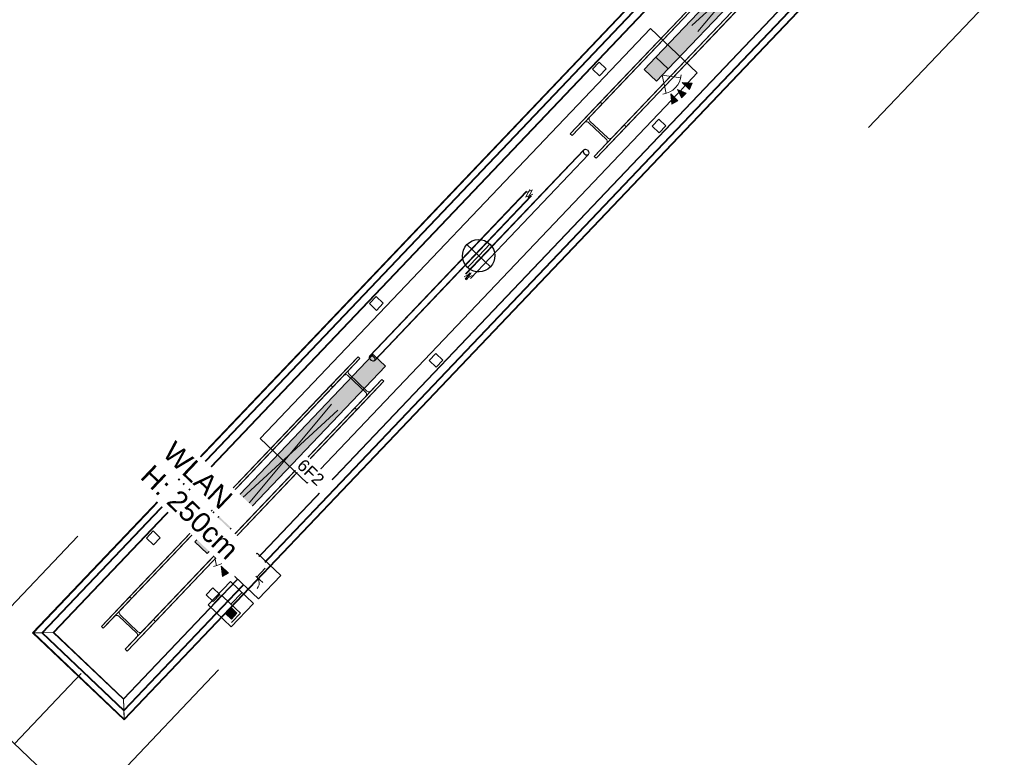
# Model space of a CAD drawing. Header units: metres. Extents: x 32343132.4 to 32343183.8, y 5699224 to 5699274.6.
# Tile 45 of 64: x 32343162 to 32343168.1, y 5699247.5 to 5699252.1. Entities that reach past the tile are written whole.
import ezdxf

# ---------------------------------------------------------------- set-up
doc = ezdxf.new("R2010")
doc.units = ezdxf.units.M
for name, color, linetype, lineweight in [('0-1', 7, 'Continuous', 5), ('A-ANNO-NOTE-1', 7, 'Continuous', 5), ('A-ANNO-NOTE-3', 7, 'Continuous', 9), ('A-DETL-GENF', 7, 'Continuous', 18), ('A-DETL-GENF-2', 7, 'Continuous', 50), ('E-LITE-EQPM', 7, 'Continuous', 50), ('E-LITE-EQPM-IDEN', 7, 'Continuous', 9), ('G-ANNO-TEXT', 7, 'Continuous', 9)]:
    doc.layers.add(name, color=color, linetype=linetype, lineweight=lineweight)
for name, color, linetype, lineweight, true_color in [('A-ANNO-NOTE-2', 7, 'Continuous', 5, 0x008000), ('A-ANNO-NOTE-4', 1, 'Continuous', 9, 0xff0000), ('A-ANNO-NOTE-5', 7, 'Continuous', 9, 0x008000), ('A-DETL-GENF-3', 2, 'Continuous', 50, 0xffff00), ('A-FLOR-HRAL-1', 7, 'Continuous', 5, 0xcccccc), ('A-GENM-1', 7, 'Continuous', 5, 0xcccccc), ('A-GENM-2', 7, 'Continuous', 25, 0xcce5f2), ('A-MASS-1', 7, 'Continuous', 5, 0xcccccc), ('S-COLS-1', 7, 'Continuous', 5, 0xccccff), ('S-COLS-2', 7, 'Continuous', 5, 0xcccccc), ('S-COLS-3', 7, 'Continuous', 9, 0xcccccc), ('S-FNDN-1', 7, 'Continuous', 5, 0xcccccc)]:
    doc.layers.add(name, color=color, linetype=linetype, lineweight=lineweight, true_color=true_color)
doc.styles.add('Arial', font='arial.ttf', dxfattribs={"height": 0.075})
doc.styles.add('Arial_2', font='arial.ttf', dxfattribs={"height": 0.125})

# ---------------------------------------------------------------- blocks, each defined once
blk = doc.blocks.new('Einfügepunkt - Einfügepunkt-1186031-TGA_190_LP5_GR_EG-TGA-01_G_')
at = {"layer": 'A-GENM-2'}
for p, q in [((0, 0.1), (0, 0)), ((-0.1, 0), (0, 0)), ((0, 0), (0, -0.1)), ((0, 0), (0.1, 0))]:
    blk.add_line(p, q, dxfattribs=at)
blk.add_ellipse((0, 0), major_axis=(0.1, 0), ratio=1, dxfattribs=at)
blk = doc.blocks.new('Aushub1 - Aushub-3534796-TGA_190_LP5_GR_EG-TGA-01_G_')
at = {"layer": 'A-MASS-1'}
for p, q in [((89.71, 2.4871), (90.5372, 3.3565)), ((83.9946, -0.909), (84.8217, -0.0396)), ((84.4293, -1.3225), (84.8428, -0.8878)), ((84.864, -1.7361), (85.6911, -0.8667))]:
    blk.add_line(p, q, dxfattribs=at)
blk = doc.blocks.new('HE-B-Stütze - 3877084-TGA_190_LP5_GR_EG-TGA-01_G_')
at = {"layer": 'S-COLS-2'}
for p, q in [((86.3024, 0.8059), (84.8903, -0.6783)), ((86.314, 0.7949), (84.9019, -0.6894)), ((86.1351, 0.63), (86.3024, 0.8059)), ((86.314, 0.7949), (86.2477, 0.7251)), ((86.3024, 0.8059), (86.314, 0.7949)), ((86.2477, 0.7251), (84.8328, -0.7621)), ((86.2131, 0.6888), (86.1467, 0.619)), ((86.3499, 0.586), (86.2398, 0.6907)), ((86.247, 0.6983), (86.3571, 0.5936)), ((86.1351, 0.63), (84.7159, -0.8617)), ((86.1467, 0.619), (84.7275, -0.8727)), ((86.4502, 0.6653), (85.0381, -0.819)), ((86.4618, 0.6543), (85.0497, -0.83)), ((86.1467, 0.619), (86.1351, 0.63)), ((86.4618, 0.6543), (86.2945, 0.4784)), ((86.3839, 0.5956), (86.4502, 0.6653)), ((86.4502, 0.6653), (86.4618, 0.6543)), ((84.969, -0.8917), (86.3839, 0.5956)), ((86.2829, 0.4894), (86.3493, 0.5592)), ((86.2829, 0.4894), (84.8637, -1.0023)), ((86.2945, 0.4784), (86.2829, 0.4894)), ((86.2945, 0.4784), (84.8753, -1.0133)), ((84.8903, -0.6783), (84.7159, -0.8617)), ((84.8328, -0.7621), (84.9019, -0.6894)), ((84.9019, -0.6894), (84.8903, -0.6783)), ((84.9416, -0.8943), (84.8315, -0.7895)), ((84.7275, -0.8727), (84.7967, -0.8)), ((84.824, -0.7974), (84.9341, -0.9022)), ((84.8753, -1.0133), (85.0497, -0.83)), ((85.0381, -0.819), (84.969, -0.8917)), ((85.0497, -0.83), (85.0381, -0.819)), ((84.7159, -0.8617), (84.7275, -0.8727)), ((84.9329, -0.9296), (84.8637, -1.0023)), ((84.8637, -1.0023), (84.8753, -1.0133))]:
    blk.add_line(p, q, dxfattribs=at)
at = {"layer": 'S-COLS-2', "flags": 128}
for points in [[(86.2398, 0.6907), (86.2366, 0.6931), (86.2328, 0.6947), (86.2287, 0.6953), (86.2244, 0.695), (86.2203, 0.6938), (86.2164, 0.6917), (86.2131, 0.6888)], [(86.2477, 0.7251), (86.245, 0.7216), (86.243, 0.7177), (86.242, 0.7135), (86.2419, 0.7092), (86.2427, 0.7051), (86.2445, 0.7015), (86.247, 0.6983)], [(86.3493, 0.5592), (86.352, 0.5627), (86.3539, 0.5667), (86.355, 0.5709), (86.3551, 0.5751), (86.3542, 0.5792), (86.3525, 0.5829), (86.3499, 0.586)], [(86.3571, 0.5936), (86.3604, 0.5912), (86.3642, 0.5896), (86.3683, 0.589), (86.3725, 0.5893), (86.3766, 0.5905), (86.3805, 0.5927), (86.3839, 0.5956)], [(84.8315, -0.7895), (84.829, -0.7864), (84.8273, -0.7826), (84.8265, -0.7785), (84.8267, -0.7741), (84.8279, -0.7698), (84.8299, -0.7657), (84.8328, -0.7621)], [(84.7967, -0.8), (84.8002, -0.797), (84.8042, -0.7947), (84.8084, -0.7934), (84.8127, -0.793), (84.8169, -0.7935), (84.8207, -0.795), (84.824, -0.7974)], [(84.9341, -0.9022), (84.9367, -0.9053), (84.9384, -0.9091), (84.9391, -0.9132), (84.9389, -0.9175), (84.9378, -0.9219), (84.9357, -0.9259), (84.9329, -0.9296)], [(84.969, -0.8917), (84.9655, -0.8947), (84.9615, -0.897), (84.9572, -0.8983), (84.9529, -0.8987), (84.9487, -0.8982), (84.9449, -0.8967), (84.9416, -0.8943)]]:
    blk.add_lwpolyline(points, dxfattribs=at)
blk = doc.blocks.new('HE-B-Stütze - 3877085-TGA_190_LP5_GR_EG-TGA-01_G_')
at = {"layer": 'S-COLS-2'}
for p, q in [((87.7999, 2.3799), (89.6298, 4.3033)), ((87.8115, 2.3689), (89.6414, 4.2923)), ((89.6298, 4.3033), (89.4554, 4.12)), ((89.5722, 4.2196), (89.6414, 4.2923)), ((89.6414, 4.2923), (89.6298, 4.3033)), ((89.5361, 4.1816), (87.6998, 2.2515)), ((87.9477, 2.2393), (89.7776, 4.1627)), ((87.9593, 2.2283), (89.7892, 4.1517)), ((89.4669, 4.1089), (89.5361, 4.1816)), ((89.5634, 4.1842), (89.6736, 4.0795)), ((89.6811, 4.0874), (89.571, 4.1922)), ((89.6147, 3.9683), (89.7892, 4.1517)), ((89.7776, 4.1627), (89.7084, 4.09)), ((89.7892, 4.1517), (89.7776, 4.1627)), ((87.6148, 2.1853), (89.4554, 4.12)), ((87.6264, 2.1743), (89.4669, 4.1089)), ((89.4554, 4.12), (89.4669, 4.1089)), ((87.836, 2.1219), (89.6723, 4.0521)), ((89.6723, 4.0521), (89.6031, 3.9793)), ((87.7626, 2.0447), (89.6031, 3.9793)), ((87.7742, 2.0337), (89.6147, 3.9683)), ((89.6031, 3.9793), (89.6147, 3.9683)), ((87.6148, 2.1853), (87.7999, 2.3799)), ((87.7999, 2.3799), (87.8115, 2.3689)), ((87.8115, 2.3689), (87.7381, 2.2917)), ((87.8381, 2.1502), (87.728, 2.255)), ((87.736, 2.2634), (87.8461, 2.1586)), ((87.6998, 2.2515), (87.6264, 2.1743)), ((87.9593, 2.2283), (87.7742, 2.0337)), ((87.8743, 2.1621), (87.9477, 2.2393)), ((87.9477, 2.2393), (87.9593, 2.2283)), ((87.6264, 2.1743), (87.6148, 2.1853)), ((87.7626, 2.0447), (87.836, 2.1219)), ((87.7742, 2.0337), (87.7626, 2.0447))]:
    blk.add_line(p, q, dxfattribs=at)
at = {"layer": 'S-COLS-2', "flags": 128}
for points in [[(89.571, 4.1922), (89.5684, 4.1953), (89.5667, 4.199), (89.566, 4.2032), (89.5661, 4.2075), (89.5673, 4.2118), (89.5693, 4.2159), (89.5722, 4.2196)], [(89.5361, 4.1816), (89.5396, 4.1847), (89.5436, 4.1869), (89.5479, 4.1883), (89.5522, 4.1887), (89.5564, 4.1881), (89.5602, 4.1866), (89.5634, 4.1842)], [(89.6736, 4.0795), (89.6761, 4.0763), (89.6778, 4.0726), (89.6786, 4.0685), (89.6784, 4.0641), (89.6772, 4.0598), (89.6752, 4.0557), (89.6723, 4.0521)], [(89.7084, 4.09), (89.7049, 4.087), (89.7009, 4.0847), (89.6967, 4.0833), (89.6923, 4.0829), (89.6882, 4.0835), (89.6844, 4.085), (89.6811, 4.0874)], [(87.728, 2.255), (87.7247, 2.2573), (87.7208, 2.2588), (87.7165, 2.2592), (87.7121, 2.2587), (87.7077, 2.2572), (87.7035, 2.2547), (87.6998, 2.2515)], [(87.7381, 2.2917), (87.735, 2.2879), (87.7328, 2.2836), (87.7315, 2.2791), (87.7311, 2.2746), (87.7318, 2.2703), (87.7335, 2.2665), (87.736, 2.2634)], [(87.836, 2.1219), (87.839, 2.1257), (87.8413, 2.13), (87.8426, 2.1345), (87.8429, 2.139), (87.8423, 2.1433), (87.8406, 2.1471), (87.8381, 2.1502)], [(87.8461, 2.1586), (87.8494, 2.1563), (87.8533, 2.1548), (87.8575, 2.1544), (87.862, 2.1549), (87.8664, 2.1565), (87.8706, 2.1589), (87.8743, 2.1621)]]:
    blk.add_lwpolyline(points, dxfattribs=at)
blk = doc.blocks.new('Geländer - 60-4048510-TGA_190_LP5_GR_EG-TGA-01_G_')
at = {"layer": 'A-FLOR-HRAL-1'}
for p, q in [((0.03, 0.03), (-0.03, 0.03)), ((-0.03, 0.03), (-0.03, -0.03)), ((-0.03, -0.03), (-0.03, 0.03)), ((-0.03, 0.03), (0.03, 0.03)), ((0.03, -0.03), (0.03, 0.03)), ((0.03, 0.03), (0.03, -0.03)), ((-0.03, -0.03), (0.03, -0.03)), ((0.03, -0.03), (-0.03, -0.03))]:
    blk.add_line(p, q, dxfattribs=at)
blk = doc.blocks.new('Geländer - Geländer-4035054-TGA_190_LP5_GR_EG-TGA-01_G_')
at = {"layer": 'A-FLOR-HRAL-1'}
for p, q in [((89.723, 4.8078), (84.2911, -0.9016)), ((89.723, 4.8078), (84.2911, -0.9016)), ((89.7231, 4.8036), (84.2953, -0.9015)), ((89.7231, 4.8036), (84.2953, -0.9015)), ((84.3478, -0.9002), (89.7244, 4.7512)), ((90.2884, 4.2698), (89.723, 4.8078)), ((90.2884, 4.2698), (89.723, 4.8078)), ((90.2842, 4.2697), (89.7231, 4.8036)), ((90.2842, 4.2697), (89.7231, 4.8036)), ((89.7242, 4.7593), (89.7233, 4.7943)), ((89.7233, 4.7943), (89.7242, 4.7593)), ((89.7261, 4.6802), (89.7233, 4.7923)), ((89.7233, 4.7923), (89.7261, 4.6802)), ((89.7242, 4.7567), (89.7234, 4.7917)), ((89.7234, 4.7917), (89.7242, 4.7567)), ((89.7234, 4.7899), (89.7262, 4.6779)), ((89.7262, 4.6779), (89.7234, 4.7899)), ((89.7244, 4.7512), (90.2318, 4.2684)), ((84.352, -0.9001), (89.7245, 4.7469)), ((89.7245, 4.7469), (90.2275, 4.2683)), ((84.4187, -0.8984), (89.7261, 4.6802)), ((84.4187, -0.8984), (89.7261, 4.6802)), ((84.4211, -0.8984), (89.7262, 4.6779)), ((84.4211, -0.8984), (89.7262, 4.6779)), ((89.7261, 4.6802), (90.1608, 4.2667)), ((89.7262, 4.6779), (89.7261, 4.6802)), ((89.7261, 4.6802), (89.7262, 4.6779)), ((89.7261, 4.6802), (90.1608, 4.2667)), ((89.7262, 4.6779), (90.1585, 4.2666)), ((89.7262, 4.6779), (90.1585, 4.2666)), ((90.1608, 4.2667), (84.8534, -1.312)), ((90.1608, 4.2667), (84.8534, -1.312)), ((90.1585, 4.2666), (84.8534, -1.3096)), ((90.1585, 4.2666), (84.8534, -1.3096)), ((90.2275, 4.2683), (84.8551, -1.3787)), ((90.2318, 4.2684), (84.8552, -1.3829)), ((84.8565, -1.4354), (90.2842, 4.2697)), ((84.8565, -1.4354), (90.2842, 4.2697)), ((84.8566, -1.4396), (90.2884, 4.2698)), ((84.8566, -1.4396), (90.2884, 4.2698)), ((90.1585, 4.2666), (90.2705, 4.2694)), ((90.2705, 4.2694), (90.1585, 4.2666)), ((90.1608, 4.2667), (90.1585, 4.2666)), ((90.1585, 4.2666), (90.1608, 4.2667)), ((90.2729, 4.2695), (90.1608, 4.2667)), ((90.1608, 4.2667), (90.2729, 4.2695)), ((90.2723, 4.2694), (90.2373, 4.2686)), ((90.2373, 4.2686), (90.2723, 4.2694)), ((90.2749, 4.2695), (90.2399, 4.2686)), ((90.2399, 4.2686), (90.2749, 4.2695)), ((84.2911, -0.9016), (84.8566, -1.4396)), ((84.2911, -0.9016), (84.8566, -1.4396)), ((84.2953, -0.9015), (84.8565, -1.4354)), ((84.2953, -0.9015), (84.8565, -1.4354)), ((84.3047, -0.9013), (84.3396, -0.9004)), ((84.3396, -0.9004), (84.3047, -0.9013)), ((84.3067, -0.9012), (84.4187, -0.8984)), ((84.4187, -0.8984), (84.3067, -0.9012)), ((84.3073, -0.9012), (84.3422, -0.9003)), ((84.3422, -0.9003), (84.3073, -0.9012)), ((84.4211, -0.8984), (84.309, -0.9012)), ((84.309, -0.9012), (84.4211, -0.8984)), ((84.8552, -1.3829), (84.3478, -0.9002)), ((84.8551, -1.3787), (84.352, -0.9001)), ((84.4187, -0.8984), (84.4211, -0.8984)), ((84.4211, -0.8984), (84.4187, -0.8984)), ((84.8534, -1.312), (84.4187, -0.8984)), ((84.8534, -1.312), (84.4187, -0.8984)), ((84.8534, -1.3096), (84.4211, -0.8984)), ((84.8534, -1.3096), (84.4211, -0.8984)), ((84.8534, -1.312), (84.8534, -1.3096)), ((84.8534, -1.3096), (84.8561, -1.4217)), ((84.8561, -1.4217), (84.8534, -1.3096)), ((84.8534, -1.3096), (84.8534, -1.312)), ((84.8562, -1.424), (84.8534, -1.312)), ((84.8534, -1.312), (84.8562, -1.424)), ((84.8562, -1.4234), (84.8553, -1.3885)), ((84.8553, -1.3885), (84.8562, -1.4234)), ((84.8563, -1.426), (84.8554, -1.3911)), ((84.8554, -1.3911), (84.8563, -1.426))]:
    blk.add_line(p, q, dxfattribs=at)
for points in [[(89.7233, 4.7943), (89.7232, 4.7965), (89.7231, 4.8004), (89.723, 4.8048), (89.723, 4.8075), (89.7229, 4.8082), (89.723, 4.8069), (89.7231, 4.8037), (89.7232, 4.7988), (89.7233, 4.7946), (89.7233, 4.7923)], [(89.7233, 4.7923), (89.7233, 4.7946), (89.7232, 4.7988), (89.7231, 4.8037), (89.723, 4.8069), (89.7229, 4.8082), (89.723, 4.8075), (89.723, 4.8048), (89.7231, 4.8004), (89.7232, 4.7965), (89.7233, 4.7943)], [(89.7234, 4.7917), (89.7233, 4.7936), (89.7232, 4.7971), (89.7231, 4.801), (89.7231, 4.8033), (89.723, 4.8039), (89.7231, 4.8028), (89.7231, 4.8), (89.7233, 4.7956), (89.7233, 4.7919), (89.7234, 4.7899)], [(89.7234, 4.7899), (89.7233, 4.7919), (89.7233, 4.7956), (89.7231, 4.8), (89.7231, 4.8028), (89.723, 4.8039), (89.7231, 4.8033), (89.7231, 4.801), (89.7232, 4.7971), (89.7233, 4.7936), (89.7234, 4.7917)], [(90.2705, 4.2694), (90.2725, 4.2695), (90.2762, 4.2695), (90.2806, 4.2696), (90.2834, 4.2697), (90.2845, 4.2697), (90.2839, 4.2697), (90.2816, 4.2697), (90.2777, 4.2696), (90.2742, 4.2695), (90.2723, 4.2694)], [(90.2723, 4.2694), (90.2742, 4.2695), (90.2777, 4.2696), (90.2816, 4.2697), (90.2839, 4.2697), (90.2845, 4.2697), (90.2834, 4.2697), (90.2806, 4.2696), (90.2762, 4.2695), (90.2725, 4.2695), (90.2705, 4.2694)], [(90.2729, 4.2695), (90.2752, 4.2695), (90.2794, 4.2696), (90.2843, 4.2697), (90.2875, 4.2698), (90.2888, 4.2698), (90.2881, 4.2698), (90.2854, 4.2698), (90.281, 4.2696), (90.2771, 4.2696), (90.2749, 4.2695)], [(90.2749, 4.2695), (90.2771, 4.2696), (90.281, 4.2696), (90.2854, 4.2698), (90.2881, 4.2698), (90.2888, 4.2698), (90.2875, 4.2698), (90.2843, 4.2697), (90.2794, 4.2696), (90.2752, 4.2695), (90.2729, 4.2695)], [(84.3067, -0.9012), (84.3044, -0.9013), (84.3001, -0.9014), (84.2952, -0.9015), (84.2921, -0.9016), (84.2908, -0.9016), (84.2915, -0.9016), (84.2941, -0.9015), (84.2985, -0.9014), (84.3025, -0.9013), (84.3047, -0.9013)], [(84.3047, -0.9013), (84.3025, -0.9013), (84.2985, -0.9014), (84.2941, -0.9015), (84.2915, -0.9016), (84.2908, -0.9016), (84.2921, -0.9016), (84.2952, -0.9015), (84.3001, -0.9014), (84.3044, -0.9013), (84.3067, -0.9012)], [(84.309, -0.9012), (84.307, -0.9012), (84.3033, -0.9013), (84.299, -0.9014), (84.2962, -0.9015), (84.2951, -0.9015), (84.2957, -0.9015), (84.298, -0.9014), (84.3019, -0.9013), (84.3053, -0.9013), (84.3073, -0.9012)], [(84.3073, -0.9012), (84.3053, -0.9013), (84.3019, -0.9013), (84.298, -0.9014), (84.2957, -0.9015), (84.2951, -0.9015), (84.2962, -0.9015), (84.299, -0.9014), (84.3033, -0.9013), (84.307, -0.9012), (84.309, -0.9012)], [(84.8561, -1.4217), (84.8562, -1.4237), (84.8563, -1.4274), (84.8564, -1.4317), (84.8565, -1.4345), (84.8565, -1.4356), (84.8565, -1.435), (84.8564, -1.4327), (84.8563, -1.4288), (84.8563, -1.4254), (84.8562, -1.4234)], [(84.8562, -1.4234), (84.8563, -1.4254), (84.8563, -1.4288), (84.8564, -1.4327), (84.8565, -1.435), (84.8565, -1.4356), (84.8565, -1.4345), (84.8564, -1.4317), (84.8563, -1.4274), (84.8562, -1.4237), (84.8561, -1.4217)], [(84.8562, -1.424), (84.8563, -1.4263), (84.8564, -1.4306), (84.8565, -1.4355), (84.8566, -1.4386), (84.8566, -1.4399), (84.8566, -1.4392), (84.8565, -1.4366), (84.8564, -1.4322), (84.8563, -1.4282), (84.8563, -1.426)], [(84.8563, -1.426), (84.8563, -1.4282), (84.8564, -1.4322), (84.8565, -1.4366), (84.8566, -1.4392), (84.8566, -1.4399), (84.8566, -1.4386), (84.8565, -1.4355), (84.8564, -1.4306), (84.8563, -1.4263), (84.8562, -1.424)]]:
    blk.add_open_spline(points, degree=3, dxfattribs=at)
for points, knots in [([(89.7242, 4.7593), (89.7242, 4.7582), (89.7242, 4.7567), (89.7243, 4.7551), (89.7243, 4.7539), (89.7243, 4.753), (89.7243, 4.752), (89.7244, 4.7511), (89.7244, 4.7511), (89.7243, 4.7525), (89.7243, 4.7553), (89.7242, 4.7579), (89.7242, 4.7593)], [-1, -1, -1, -1, -0.892857, -0.839286, -0.785714, -0.732143, -0.678571, -0.571429, -0.428571, -0.285714, -0.142857, 0, 0, 0, 0]), ([(89.7242, 4.7567), (89.7243, 4.7554), (89.7243, 4.7536), (89.7243, 4.7516), (89.7244, 4.7503), (89.7244, 4.7491), (89.7244, 4.7479), (89.7245, 4.7469), (89.7245, 4.7469), (89.7244, 4.7486), (89.7243, 4.7519), (89.7243, 4.755), (89.7242, 4.7567)], [-1, -1, -1, -1, -0.892857, -0.839286, -0.785714, -0.732143, -0.678571, -0.571429, -0.428571, -0.285714, -0.142857, 0, 0, 0, 0]), ([(90.2373, 4.2686), (90.2356, 4.2685), (90.2325, 4.2685), (90.2292, 4.2684), (90.2275, 4.2683), (90.2275, 4.2683), (90.2285, 4.2684), (90.2297, 4.2684), (90.2309, 4.2684), (90.2322, 4.2684), (90.2342, 4.2685), (90.236, 4.2685), (90.2373, 4.2686)], [0, 0, 0, 0, 0.142857, 0.285714, 0.428571, 0.571429, 0.678571, 0.732143, 0.785714, 0.839286, 0.892857, 1, 1, 1, 1]), ([(90.2399, 4.2686), (90.2385, 4.2686), (90.2359, 4.2685), (90.2332, 4.2685), (90.2317, 4.2684), (90.2317, 4.2684), (90.2326, 4.2685), (90.2336, 4.2685), (90.2346, 4.2685), (90.2357, 4.2685), (90.2373, 4.2686), (90.2388, 4.2686), (90.2399, 4.2686)], [0, 0, 0, 0, 0.142857, 0.285714, 0.428571, 0.571429, 0.678571, 0.732143, 0.785714, 0.839286, 0.892857, 1, 1, 1, 1]), ([(84.3396, -0.9004), (84.3411, -0.9003), (84.3436, -0.9003), (84.3464, -0.9002), (84.3478, -0.9002), (84.3478, -0.9002), (84.3469, -0.9002), (84.3459, -0.9002), (84.345, -0.9003), (84.3439, -0.9003), (84.3422, -0.9003), (84.3407, -0.9004), (84.3396, -0.9004)], [0, 0, 0, 0, 0.142857, 0.285714, 0.428571, 0.571429, 0.678571, 0.732143, 0.785714, 0.839286, 0.892857, 1, 1, 1, 1]), ([(84.3422, -0.9003), (84.344, -0.9003), (84.3471, -0.9002), (84.3504, -0.9001), (84.3521, -0.9001), (84.3521, -0.9001), (84.351, -0.9001), (84.3498, -0.9001), (84.3487, -0.9002), (84.3473, -0.9002), (84.3453, -0.9002), (84.3435, -0.9003), (84.3422, -0.9003)], [0, 0, 0, 0, 0.142857, 0.285714, 0.428571, 0.571429, 0.678571, 0.732143, 0.785714, 0.839286, 0.892857, 1, 1, 1, 1]), ([(84.8553, -1.3885), (84.8553, -1.3867), (84.8552, -1.3836), (84.8551, -1.3803), (84.8551, -1.3786), (84.8551, -1.3786), (84.8551, -1.3797), (84.8551, -1.3809), (84.8552, -1.382), (84.8552, -1.3834), (84.8552, -1.3854), (84.8553, -1.3872), (84.8553, -1.3885)], [0, 0, 0, 0, 0.142857, 0.285714, 0.428571, 0.571429, 0.678571, 0.732143, 0.785714, 0.839286, 0.892857, 1, 1, 1, 1]), ([(84.8554, -1.3911), (84.8553, -1.3896), (84.8553, -1.3871), (84.8552, -1.3843), (84.8552, -1.3829), (84.8552, -1.3829), (84.8552, -1.3838), (84.8552, -1.3848), (84.8553, -1.3857), (84.8553, -1.3868), (84.8553, -1.3885), (84.8553, -1.39), (84.8554, -1.3911)], [0, 0, 0, 0, 0.142857, 0.285714, 0.428571, 0.571429, 0.678571, 0.732143, 0.785714, 0.839286, 0.892857, 1, 1, 1, 1])]:
    blk.add_open_spline(points, degree=3, knots=knots, dxfattribs=at)
for p, rotation in [((89.1728, 4.0334), 316.4272566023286), ((89.5423, 3.6819), 136.4272566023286), ((87.7943, 2.5844), 316.4272566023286), ((88.1638, 2.2329), 136.4272566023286), ((86.4157, 1.1354), 316.4272566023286), ((86.7852, 0.7839), 136.4272566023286), ((85.0372, -0.3136), 316.4272566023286), ((85.4067, -0.6651), 136.4272566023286)]:
    blk.add_blockref('Geländer - 60-4048510-TGA_190_LP5_GR_EG-TGA-01_G_', p, dxfattribs=dict(rotation=rotation))
blk = doc.blocks.new('Geländer - Geländer-4035077-TGA_190_LP5_GR_EG-TGA-01_G_')
at = {"layer": 'A-FLOR-HRAL-1'}
for p, q in [((95.5189, -0.7064), (90.0871, -6.4158)), ((95.5189, -0.7064), (90.0871, -6.4158)), ((95.5191, -0.7106), (90.0913, -6.4157)), ((95.5191, -0.7106), (90.0913, -6.4157)), ((96.0844, -1.2444), (95.5189, -0.7064)), ((96.0844, -1.2444), (95.5189, -0.7064)), ((96.0802, -1.2445), (95.5191, -0.7106)), ((96.0802, -1.2445), (95.5191, -0.7106)), ((95.5202, -0.7549), (95.5193, -0.7199)), ((95.5193, -0.7199), (95.5202, -0.7549)), ((95.5221, -0.834), (95.5193, -0.7219)), ((95.5193, -0.7219), (95.5221, -0.834)), ((95.5202, -0.7575), (95.5194, -0.7225)), ((95.5194, -0.7225), (95.5202, -0.7575)), ((95.5194, -0.7243), (95.5222, -0.8363)), ((95.5222, -0.8363), (95.5194, -0.7243)), ((90.1438, -6.4144), (95.5204, -0.763)), ((90.148, -6.4143), (95.5205, -0.7673)), ((95.5204, -0.763), (96.0278, -1.2458)), ((95.5205, -0.7673), (96.0235, -1.2459)), ((90.2147, -6.4126), (95.5221, -0.834)), ((90.2147, -6.4126), (95.5221, -0.834)), ((90.2171, -6.4126), (95.5222, -0.8363)), ((90.2171, -6.4126), (95.5222, -0.8363)), ((95.5221, -0.834), (95.9568, -1.2475)), ((95.5222, -0.8363), (95.5221, -0.834)), ((95.5221, -0.834), (95.5222, -0.8363)), ((95.5221, -0.834), (95.9568, -1.2475)), ((95.5222, -0.8363), (95.9545, -1.2476)), ((95.5222, -0.8363), (95.9545, -1.2476)), ((95.9568, -1.2475), (90.6494, -6.8262)), ((95.9568, -1.2475), (90.6494, -6.8262)), ((95.9545, -1.2476), (90.6494, -6.8238)), ((95.9545, -1.2476), (90.6494, -6.8238)), ((96.0235, -1.2459), (90.6511, -6.8929)), ((96.0278, -1.2458), (90.6512, -6.8971)), ((90.6525, -6.9496), (96.0802, -1.2445)), ((90.6525, -6.9496), (96.0802, -1.2445)), ((90.6526, -6.9538), (96.0844, -1.2444)), ((90.6526, -6.9538), (96.0844, -1.2444)), ((95.9545, -1.2476), (96.0665, -1.2448)), ((96.0665, -1.2448), (95.9545, -1.2476)), ((95.9568, -1.2475), (95.9545, -1.2476)), ((95.9545, -1.2476), (95.9568, -1.2475)), ((96.0689, -1.2447), (95.9568, -1.2475)), ((95.9568, -1.2475), (96.0689, -1.2447)), ((96.0683, -1.2448), (96.0333, -1.2456)), ((96.0333, -1.2456), (96.0683, -1.2448)), ((96.0709, -1.2447), (96.0359, -1.2456)), ((96.0359, -1.2456), (96.0709, -1.2447)), ((90.0871, -6.4158), (90.6526, -6.9538)), ((90.0871, -6.4158), (90.6526, -6.9538)), ((90.0913, -6.4157), (90.6525, -6.9496)), ((90.0913, -6.4157), (90.6525, -6.9496)), ((90.1007, -6.4155), (90.1356, -6.4146)), ((90.1356, -6.4146), (90.1007, -6.4155)), ((90.1027, -6.4154), (90.2147, -6.4126)), ((90.2147, -6.4126), (90.1027, -6.4154)), ((90.1033, -6.4154), (90.1382, -6.4145)), ((90.1382, -6.4145), (90.1033, -6.4154)), ((90.2171, -6.4126), (90.105, -6.4154)), ((90.105, -6.4154), (90.2171, -6.4126)), ((90.6512, -6.8971), (90.1438, -6.4144)), ((90.6511, -6.8929), (90.148, -6.4143)), ((90.2147, -6.4126), (90.2171, -6.4126)), ((90.2171, -6.4126), (90.2147, -6.4126)), ((90.6494, -6.8262), (90.2147, -6.4126)), ((90.6494, -6.8262), (90.2147, -6.4126)), ((90.6494, -6.8238), (90.2171, -6.4126)), ((90.6494, -6.8238), (90.2171, -6.4126)), ((90.6494, -6.8262), (90.6494, -6.8238)), ((90.6494, -6.8238), (90.6521, -6.9359)), ((90.6521, -6.9359), (90.6494, -6.8238)), ((90.6494, -6.8238), (90.6494, -6.8262)), ((90.6522, -6.9382), (90.6494, -6.8262)), ((90.6494, -6.8262), (90.6522, -6.9382)), ((90.6522, -6.9376), (90.6513, -6.9027)), ((90.6513, -6.9027), (90.6522, -6.9376)), ((90.6523, -6.9402), (90.6514, -6.9053)), ((90.6514, -6.9053), (90.6523, -6.9402))]:
    blk.add_line(p, q, dxfattribs=at)
for points in [[(95.5193, -0.7199), (95.5192, -0.7177), (95.5191, -0.7138), (95.519, -0.7094), (95.519, -0.7067), (95.5189, -0.706), (95.519, -0.7073), (95.5191, -0.7105), (95.5192, -0.7154), (95.5193, -0.7196), (95.5193, -0.7219)], [(95.5193, -0.7219), (95.5193, -0.7196), (95.5192, -0.7154), (95.5191, -0.7105), (95.519, -0.7073), (95.5189, -0.706), (95.519, -0.7067), (95.519, -0.7094), (95.5191, -0.7138), (95.5192, -0.7177), (95.5193, -0.7199)], [(95.5194, -0.7225), (95.5193, -0.7206), (95.5192, -0.7171), (95.5191, -0.7132), (95.5191, -0.7109), (95.519, -0.7103), (95.5191, -0.7114), (95.5191, -0.7142), (95.5193, -0.7186), (95.5193, -0.7223), (95.5194, -0.7243)], [(95.5194, -0.7243), (95.5193, -0.7223), (95.5193, -0.7186), (95.5191, -0.7142), (95.5191, -0.7114), (95.519, -0.7103), (95.5191, -0.7109), (95.5191, -0.7132), (95.5192, -0.7171), (95.5193, -0.7206), (95.5194, -0.7225)], [(96.0665, -1.2448), (96.0685, -1.2447), (96.0722, -1.2447), (96.0766, -1.2446), (96.0794, -1.2445), (96.0805, -1.2445), (96.0799, -1.2445), (96.0776, -1.2445), (96.0737, -1.2446), (96.0702, -1.2447), (96.0683, -1.2448)], [(96.0683, -1.2448), (96.0702, -1.2447), (96.0737, -1.2446), (96.0776, -1.2445), (96.0799, -1.2445), (96.0805, -1.2445), (96.0794, -1.2445), (96.0766, -1.2446), (96.0722, -1.2447), (96.0685, -1.2447), (96.0665, -1.2448)], [(96.0689, -1.2447), (96.0712, -1.2447), (96.0754, -1.2446), (96.0803, -1.2445), (96.0835, -1.2444), (96.0848, -1.2444), (96.0841, -1.2444), (96.0814, -1.2444), (96.077, -1.2446), (96.0731, -1.2446), (96.0709, -1.2447)], [(96.0709, -1.2447), (96.0731, -1.2446), (96.077, -1.2446), (96.0814, -1.2444), (96.0841, -1.2444), (96.0848, -1.2444), (96.0835, -1.2444), (96.0803, -1.2445), (96.0754, -1.2446), (96.0712, -1.2447), (96.0689, -1.2447)], [(90.1027, -6.4154), (90.1004, -6.4155), (90.0961, -6.4156), (90.0912, -6.4157), (90.0881, -6.4158), (90.0868, -6.4158), (90.0875, -6.4158), (90.0901, -6.4157), (90.0945, -6.4156), (90.0985, -6.4155), (90.1007, -6.4155)], [(90.1007, -6.4155), (90.0985, -6.4155), (90.0945, -6.4156), (90.0901, -6.4157), (90.0875, -6.4158), (90.0868, -6.4158), (90.0881, -6.4158), (90.0912, -6.4157), (90.0961, -6.4156), (90.1004, -6.4155), (90.1027, -6.4154)], [(90.105, -6.4154), (90.103, -6.4154), (90.0993, -6.4155), (90.095, -6.4156), (90.0922, -6.4157), (90.0911, -6.4157), (90.0917, -6.4157), (90.094, -6.4156), (90.0979, -6.4155), (90.1013, -6.4155), (90.1033, -6.4154)], [(90.1033, -6.4154), (90.1013, -6.4155), (90.0979, -6.4155), (90.094, -6.4156), (90.0917, -6.4157), (90.0911, -6.4157), (90.0922, -6.4157), (90.095, -6.4156), (90.0993, -6.4155), (90.103, -6.4154), (90.105, -6.4154)], [(90.6521, -6.9359), (90.6522, -6.9379), (90.6523, -6.9416), (90.6524, -6.9459), (90.6525, -6.9487), (90.6525, -6.9498), (90.6525, -6.9492), (90.6524, -6.9469), (90.6523, -6.943), (90.6523, -6.9395), (90.6522, -6.9376)], [(90.6522, -6.9376), (90.6523, -6.9395), (90.6523, -6.943), (90.6524, -6.9469), (90.6525, -6.9492), (90.6525, -6.9498), (90.6525, -6.9487), (90.6524, -6.9459), (90.6523, -6.9416), (90.6522, -6.9379), (90.6521, -6.9359)], [(90.6522, -6.9382), (90.6523, -6.9405), (90.6524, -6.9448), (90.6525, -6.9497), (90.6526, -6.9528), (90.6526, -6.9541), (90.6526, -6.9534), (90.6525, -6.9508), (90.6524, -6.9464), (90.6523, -6.9424), (90.6523, -6.9402)], [(90.6523, -6.9402), (90.6523, -6.9424), (90.6524, -6.9464), (90.6525, -6.9508), (90.6526, -6.9534), (90.6526, -6.9541), (90.6526, -6.9528), (90.6525, -6.9497), (90.6524, -6.9448), (90.6523, -6.9405), (90.6522, -6.9382)]]:
    blk.add_open_spline(points, degree=3, dxfattribs=at)
for points, knots in [([(95.5202, -0.7549), (95.5202, -0.756), (95.5202, -0.7575), (95.5203, -0.7591), (95.5203, -0.7603), (95.5203, -0.7612), (95.5203, -0.7622), (95.5204, -0.7631), (95.5204, -0.7631), (95.5203, -0.7617), (95.5203, -0.7589), (95.5202, -0.7563), (95.5202, -0.7549)], [-1, -1, -1, -1, -0.892857, -0.839286, -0.785714, -0.732143, -0.678571, -0.571429, -0.428571, -0.285714, -0.142857, 0, 0, 0, 0]), ([(95.5202, -0.7575), (95.5203, -0.7588), (95.5203, -0.7606), (95.5203, -0.7626), (95.5204, -0.7639), (95.5204, -0.7651), (95.5204, -0.7663), (95.5205, -0.7673), (95.5205, -0.7673), (95.5204, -0.7656), (95.5203, -0.7623), (95.5203, -0.7592), (95.5202, -0.7575)], [-1, -1, -1, -1, -0.892857, -0.839286, -0.785714, -0.732143, -0.678571, -0.571429, -0.428571, -0.285714, -0.142857, 0, 0, 0, 0]), ([(96.0333, -1.2456), (96.0316, -1.2457), (96.0285, -1.2457), (96.0252, -1.2458), (96.0235, -1.2459), (96.0235, -1.2459), (96.0245, -1.2458), (96.0257, -1.2458), (96.0269, -1.2458), (96.0282, -1.2458), (96.0302, -1.2457), (96.032, -1.2457), (96.0333, -1.2456)], [0, 0, 0, 0, 0.142857, 0.285714, 0.428571, 0.571429, 0.678571, 0.732143, 0.785714, 0.839286, 0.892857, 1, 1, 1, 1]), ([(96.0359, -1.2456), (96.0345, -1.2456), (96.0319, -1.2457), (96.0291, -1.2457), (96.0277, -1.2458), (96.0277, -1.2458), (96.0286, -1.2457), (96.0296, -1.2457), (96.0305, -1.2457), (96.0317, -1.2457), (96.0333, -1.2456), (96.0348, -1.2456), (96.0359, -1.2456)], [0, 0, 0, 0, 0.142857, 0.285714, 0.428571, 0.571429, 0.678571, 0.732143, 0.785714, 0.839286, 0.892857, 1, 1, 1, 1]), ([(90.1356, -6.4146), (90.1371, -6.4145), (90.1396, -6.4145), (90.1424, -6.4144), (90.1438, -6.4144), (90.1438, -6.4144), (90.1429, -6.4144), (90.1419, -6.4144), (90.141, -6.4145), (90.1399, -6.4145), (90.1382, -6.4145), (90.1367, -6.4146), (90.1356, -6.4146)], [0, 0, 0, 0, 0.142857, 0.285714, 0.428571, 0.571429, 0.678571, 0.732143, 0.785714, 0.839286, 0.892857, 1, 1, 1, 1]), ([(90.1382, -6.4145), (90.14, -6.4145), (90.1431, -6.4144), (90.1464, -6.4143), (90.1481, -6.4143), (90.1481, -6.4143), (90.147, -6.4143), (90.1458, -6.4143), (90.1447, -6.4144), (90.1433, -6.4144), (90.1413, -6.4144), (90.1395, -6.4145), (90.1382, -6.4145)], [0, 0, 0, 0, 0.142857, 0.285714, 0.428571, 0.571429, 0.678571, 0.732143, 0.785714, 0.839286, 0.892857, 1, 1, 1, 1]), ([(90.6513, -6.9027), (90.6513, -6.9009), (90.6512, -6.8978), (90.6511, -6.8945), (90.6511, -6.8928), (90.6511, -6.8928), (90.6511, -6.8939), (90.6511, -6.8951), (90.6512, -6.8962), (90.6512, -6.8976), (90.6512, -6.8996), (90.6513, -6.9014), (90.6513, -6.9027)], [0, 0, 0, 0, 0.142857, 0.285714, 0.428571, 0.571429, 0.678571, 0.732143, 0.785714, 0.839286, 0.892857, 1, 1, 1, 1]), ([(90.6514, -6.9053), (90.6513, -6.9038), (90.6513, -6.9013), (90.6512, -6.8985), (90.6512, -6.8971), (90.6512, -6.8971), (90.6512, -6.898), (90.6512, -6.899), (90.6512, -6.8999), (90.6513, -6.901), (90.6513, -6.9027), (90.6513, -6.9042), (90.6514, -6.9053)], [0, 0, 0, 0, 0.142857, 0.285714, 0.428571, 0.571429, 0.678571, 0.732143, 0.785714, 0.839286, 0.892857, 1, 1, 1, 1])]:
    blk.add_open_spline(points, degree=3, knots=knots, dxfattribs=at)
for p, rotation in [((94.9688, -1.4808), 316.4272566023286), ((95.3383, -1.8323), 136.4272566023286), ((93.5903, -2.9298), 316.4272566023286), ((93.9598, -3.2813), 136.4272566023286), ((92.2117, -4.3788), 316.4272566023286), ((92.5812, -4.7303), 136.4272566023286), ((90.8332, -5.8278), 316.4272566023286), ((91.2027, -6.1793), 136.4272566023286)]:
    blk.add_blockref('Geländer - 60-4048510-TGA_190_LP5_GR_EG-TGA-01_G_', p, dxfattribs=dict(rotation=rotation))
blk = doc.blocks.new('ARC_190_LPX_FM_Stellplätze_rvt-1-TGA_190_LP5_GR_EG-TGA-01_G_')
at = {"layer": 'S-COLS-1'}
h = blk.add_hatch(dxfattribs=at)
h.set_pattern_fill('FP_1', color=256, style=0, pattern_type=2)
h.set_pattern_definition([(1.427, (32343078.039, 5699248.927), (-0.0044278, 0.17774486), []), (1.427, (32343078.17, 5699249.065), (-0.0044278, 0.17774486), [])])
h.paths.add_polyline_path([(32343164.7312, 5699250.469), (32343164.7386, 5699250.465), (32343164.7477, 5699250.4647), (32343164.7573, 5699250.4681), (32343164.7659, 5699250.4748), (32343164.7721, 5699250.4836), (32343164.7751, 5699250.4934), (32343164.7743, 5699250.5025), (32343164.7699, 5699250.5097), (32343164.7625, 5699250.5137), (32343164.7534, 5699250.5141), (32343164.7438, 5699250.5106), (32343164.7352, 5699250.504), (32343164.729, 5699250.4951), (32343164.726, 5699250.4853), (32343164.7268, 5699250.4762)])
h.paths.add_polyline_path([(32343164.733, 5699250.471), (32343164.7291, 5699250.4774), (32343164.7283, 5699250.4857), (32343164.731, 5699250.4945), (32343164.7366, 5699250.5026), (32343164.7444, 5699250.5086), (32343164.7531, 5699250.5117), (32343164.7614, 5699250.5114), (32343164.7681, 5699250.5078), (32343164.772, 5699250.5013), (32343164.7728, 5699250.493), (32343164.7701, 5699250.4842), (32343164.7645, 5699250.4761), (32343164.7567, 5699250.4701), (32343164.748, 5699250.467), (32343164.7397, 5699250.4673)])
at = {"layer": 'A-MASS-1'}
for p, q in [((32343176.2906, 5699233.9514), (32343141.8045, 5699266.7609)), ((32343176.2906, 5699233.9518), (32343141.8048, 5699266.7609))]:
    blk.add_line(p, q, dxfattribs=at)
at = {"layer": 'S-COLS-2'}
for p, q in [((32343165.4648, 5699251.2708), (32343164.7352, 5699250.504)), ((32343165.4662, 5699251.2695), (32343164.7366, 5699250.5026)), ((32343164.7645, 5699250.4761), (32343165.494, 5699251.243)), ((32343164.7659, 5699250.4748), (32343165.4955, 5699251.2416)), ((32343165.1115, 5699251.0156), (32343164.1415, 5699249.996)), ((32343165.113, 5699251.0142), (32343164.1429, 5699249.9946)), ((32343164.1708, 5699249.9682), (32343165.1408, 5699250.9878)), ((32343164.1722, 5699249.9668), (32343165.1422, 5699250.9864))]:
    blk.add_line(p, q, dxfattribs=at)
for centre, major_axis, ratio, start_param, end_param in [((32343165.4801, 5699251.2562), (-0.0154, 0.0146), 0.755983, 4.712389, 7.853982), ((32343165.4801, 5699251.2562), (-0.0139, 0.0132), 0.755983, 4.712389, 7.853982), ((32343165.4801, 5699251.2562), (-0.0154, 0.0146), 0.755983, 1.570796, 4.712389), ((32343165.4801, 5699251.2562), (-0.0139, 0.0132), 0.755983, 1.570796, 4.712389), ((32343164.1569, 5699249.9814), (-0.0154, 0.0146), 0.655774, 4.712389, 7.853981), ((32343164.1569, 5699249.9814), (-0.0139, 0.0132), 0.655774, 4.712389, 7.853982), ((32343164.1569, 5699249.9814), (-0.0154, 0.0146), 0.655774, 1.570796, 4.712389), ((32343164.1569, 5699249.9814), (-0.0139, 0.0132), 0.655774, 1.570796, 4.712389)]:
    blk.add_ellipse(centre, major_axis=major_axis, ratio=ratio, start_param=start_param, end_param=end_param, dxfattribs=at)
at = {"layer": 'S-COLS-3', "flags": 128}
for points in [[(32343165.1492, 5699251.0244), (32343165.1042, 5699251.0055)], [(32343165.1046, 5699250.9776), (32343165.1496, 5699250.9965)], [(32343165.1067, 5699250.9798), (32343165.1313, 5699251.0254)], [(32343165.1471, 5699251.0222), (32343165.1225, 5699250.9766)], [(32343164.7699, 5699250.5097), (32343164.726, 5699250.4853)], [(32343164.7312, 5699250.469), (32343164.7751, 5699250.4934)], [(32343164.733, 5699250.471), (32343164.7614, 5699250.5114)], [(32343164.7681, 5699250.5078), (32343164.7397, 5699250.4673)]]:
    blk.add_lwpolyline(points, dxfattribs=at)
at = {"layer": 'S-FNDN-1'}
for p, q in [((32343165.8772, 5699252.0218), (32343163.4647, 5699249.486)), ((32343163.4647, 5699249.486), (32343165.8772, 5699252.0218)), ((32343166.167, 5699251.746), (32343165.8772, 5699252.0218)), ((32343165.8772, 5699252.0218), (32343166.167, 5699251.746)), ((32343166.1084, 5699251.6845), (32343166.167, 5699251.746)), ((32343166.167, 5699251.746), (32343166.1084, 5699251.6845)), ((32343166.0624, 5699251.6361), (32343166.0928, 5699251.6681)), ((32343166.0928, 5699251.6681), (32343166.0624, 5699251.6361)), ((32343166.024, 5699251.5958), (32343166.053, 5699251.6262)), ((32343166.053, 5699251.6262), (32343166.024, 5699251.5958)), ((32343163.7545, 5699249.2103), (32343166.0073, 5699251.5782)), ((32343166.0073, 5699251.5782), (32343163.7545, 5699249.2103)), ((32343163.4647, 5699249.486), (32343163.7545, 5699249.2103)), ((32343163.7545, 5699249.2103), (32343163.4647, 5699249.486))]:
    blk.add_line(p, q, dxfattribs=at)
at = {"layer": 'A-FLOR-HRAL-1'}
for name in ['Geländer - Geländer-4035054-TGA_190_LP5_GR_EG-TGA-01_G_', 'Geländer - Geländer-4035077-TGA_190_LP5_GR_EG-TGA-01_G_']:
    blk.add_blockref(name, (32343077.7673, 5699249.1855), dxfattribs=at)
at = {"layer": 'A-GENM-1', "rotation": 226.4272566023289}
blk.add_blockref('Einfügepunkt - Einfügepunkt-1186031-TGA_190_LP5_GR_EG-TGA-01_G_', (32343164.8158, 5699250.616), dxfattribs=at)
at = {"layer": 'A-MASS-1'}
blk.add_blockref('Aushub1 - Aushub-3534796-TGA_190_LP5_GR_EG-TGA-01_G_', (32343077.5163, 5699248.9216), dxfattribs=at)
at = {"layer": 'S-COLS-2'}
for name in ['HE-B-Stütze - 3877085-TGA_190_LP5_GR_EG-TGA-01_G_', 'HE-B-Stütze - 3877084-TGA_190_LP5_GR_EG-TGA-01_G_']:
    blk.add_blockref(name, (32343077.7673, 5699249.1855), dxfattribs=at)
blk = doc.blocks.new('Regiolux Parsa - PSO _ 1500 ETS9 - 2400lm _ 4000K - Feuchtraumleuchte - Bewegungsmelder-V1-TGA_190_LP5_GR_EG-TGA-01_G_')
at = {"layer": 'A-DETL-GENF-2'}
blk.add_hatch(color=256, dxfattribs=at).paths.add_polyline_path([(0.8, 0.0525), (0.695, 0.0525), (0.695, -0.0525), (0.8, -0.0525)])
at = {"layer": 'A-DETL-GENF-3'}
blk.add_hatch(color=256, dxfattribs=at).paths.add_polyline_path([(0.695, 0.0525), (-0.8, 0.0525), (-0.8, -0.0525), (0.695, -0.0525)])
at = {"layer": 'A-DETL-GENF'}
for p, q in [((-0.8, -0.0525), (-0.8, 0.0525)), ((-0.8, 0.0525), (0.695, 0.0525)), ((-0.4, -0.0262), (0.4, 0.0262)), ((0.4, -0.0262), (-0.4, 0.0262)), ((0.695, -0.0525), (0.695, 0.0525)), ((0.695, 0.0525), (0.8, 0.0525)), ((0.695, 0.0525), (0.695, -0.0525)), ((0.8, 0.0525), (0.8, -0.0525)), ((0.695, -0.0525), (-0.8, -0.0525)), ((0.8, -0.0525), (0.695, -0.0525))]:
    blk.add_line(p, q, dxfattribs=at)

msp = doc.modelspace()

# ---------------------------------------------------------------- hatches: boundary and pattern name
at = {"layer": 'A-ANNO-NOTE-1'}
for points in [[(32343166.0727, 5699251.6869), (32343166.1181, 5699251.6444), (32343166.1348, 5699251.6827)], [(32343166.0101, 5699251.5542), (32343166.0477, 5699251.5729), (32343166.0027, 5699251.6162)], [(32343166.0703, 5699251.5918), (32343166.0976, 5699251.6205), (32343166.0439, 5699251.6443)], [(32343163.2943, 5699248.7665), (32343163.3396, 5699248.7239), (32343163.3564, 5699248.7623)], [(32343163.2317, 5699248.6338), (32343163.2693, 5699248.6525), (32343163.2243, 5699248.6958)], [(32343163.2919, 5699248.6714), (32343163.3191, 5699248.7001), (32343163.2655, 5699248.7239)]]:
    msp.add_hatch(color=256, dxfattribs=at).paths.add_polyline_path(points)
at = {"layer": 'A-ANNO-NOTE-2'}
msp.add_hatch(color=256, dxfattribs=at).paths.add_polyline_path([(32343163.2868, 5699248.3696), (32343163.3212, 5699248.4058), (32343163.285, 5699248.4403), (32343163.2505, 5699248.404)])

# ---------------------------------------------------------------- linework, layer by layer
at = {"layer": 'A-ANNO-NOTE-3'}
for p, q in [((32343165.9508, 5699251.7328), (32343165.9742, 5699251.6198)), ((32343165.9508, 5699251.7328), (32343166.0649, 5699251.7151)), ((32343166.1348, 5699251.6827), (32343166.0727, 5699251.6869)), ((32343166.0727, 5699251.6869), (32343166.1181, 5699251.6444)), ((32343166.1181, 5699251.6444), (32343166.1348, 5699251.6827)), ((32343166.0477, 5699251.5729), (32343166.0027, 5699251.6162)), ((32343166.0027, 5699251.6162), (32343166.0101, 5699251.5542)), ((32343166.0976, 5699251.6205), (32343166.0439, 5699251.6443)), ((32343166.0439, 5699251.6443), (32343166.0703, 5699251.5918)), ((32343166.0703, 5699251.5918), (32343166.0976, 5699251.6205)), ((32343166.0101, 5699251.5542), (32343166.0477, 5699251.5729)), ((32343163.1724, 5699248.8124), (32343163.1958, 5699248.6993)), ((32343163.1724, 5699248.8124), (32343163.2865, 5699248.7947)), ((32343163.3564, 5699248.7623), (32343163.2943, 5699248.7665)), ((32343163.2943, 5699248.7665), (32343163.3396, 5699248.7239)), ((32343163.3396, 5699248.7239), (32343163.3564, 5699248.7623)), ((32343163.2693, 5699248.6525), (32343163.2243, 5699248.6958)), ((32343163.2243, 5699248.6958), (32343163.2317, 5699248.6338)), ((32343163.3191, 5699248.7001), (32343163.2655, 5699248.7239)), ((32343163.2655, 5699248.7239), (32343163.2919, 5699248.6714)), ((32343163.2919, 5699248.6714), (32343163.3191, 5699248.7001)), ((32343163.2317, 5699248.6338), (32343163.2693, 5699248.6525)), ((32343163.285, 5699248.4403), (32343163.2505, 5699248.404)), ((32343163.3212, 5699248.4058), (32343163.285, 5699248.4403)), ((32343163.2505, 5699248.404), (32343163.2868, 5699248.3696)), ((32343163.2868, 5699248.3696), (32343163.3212, 5699248.4058))]:
    msp.add_line(p, q, dxfattribs=at)
for centre in [(32343165.9369, 5699251.746), (32343163.1585, 5699248.8256)]:
    msp.add_ellipse(centre, major_axis=(0.1313, 0.0085), ratio=1, start_param=4.777204, end_param=6.138561, dxfattribs=at)
at = {"layer": 'A-ANNO-NOTE-4'}
for p, q in [((32343163.3092, 5699248.6326), (32343163.447, 5699248.7775)), ((32343163.447, 5699248.7775), (32343163.5919, 5699248.6396)), ((32343163.4959, 5699248.6837), (32343163.4442, 5699248.6294)), ((32343163.4541, 5699248.4947), (32343163.3092, 5699248.6326)), ((32343163.4442, 5699248.6294), (32343163.4079, 5699248.6638)), ((32343163.4442, 5699248.6294), (32343163.4804, 5699248.5949)), ((32343163.5919, 5699248.6396), (32343163.4541, 5699248.4947))]:
    msp.add_line(p, q, dxfattribs=at)
msp.add_ellipse((32343163.4095, 5699248.5929), major_axis=(-0.0006, 0.05), ratio=1, start_param=3.939446, end_param=7.081039, dxfattribs=at)
at = {"layer": 'A-ANNO-NOTE-5'}
for p, q in [((32343163.1431, 5699248.4573), (32343163.2813, 5699248.6025)), ((32343163.2813, 5699248.6025), (32343163.4246, 5699248.4662)), ((32343163.2265, 5699248.5166), (32343163.1714, 5699248.4587)), ((32343163.2845, 5699248.4615), (32343163.2265, 5699248.5166)), ((32343163.3534, 5699248.5339), (32343163.2845, 5699248.4615)), ((32343163.2864, 5699248.321), (32343163.1431, 5699248.4573)), ((32343163.2845, 5699248.4615), (32343163.3424, 5699248.4063)), ((32343163.4246, 5699248.4662), (32343163.2864, 5699248.321)), ((32343163.3424, 5699248.4063), (32343163.2873, 5699248.3484))]:
    msp.add_line(p, q, dxfattribs=at)

# ---------------------------------------------------------------- block references
at = {"layer": '0-1'}
msp.add_blockref('ARC_190_LPX_FM_Stellplätze_rvt-1-TGA_190_LP5_GR_EG-TGA-01_G_', (0, 0), dxfattribs=at)
at = {"layer": 'E-LITE-EQPM', "rotation": 226.4272566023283}
for p in [(32343166.428, 5699252.3106), (32343163.6496, 5699249.3902)]:
    msp.add_blockref('Regiolux Parsa - PSO _ 1500 ETS9 - 2400lm _ 4000K - Feuchtraumleuchte - Bewegungsmelder-V1-TGA_190_LP5_GR_EG-TGA-01_G_', p, dxfattribs=at)

# ---------------------------------------------------------------- next in the draw order: texts
at = {"layer": 'E-LITE-EQPM-IDEN', "insert": (32343163.7383, 5699249.3666), "char_height": 0.075, "width": 0.224472, "attachment_point": 1, "rotation": 316.42726, "style": 'Arial', "bg_fill": 3, "box_fill_scale": 1.25, "bg_fill_color": 256, "bg_fill_true_color": 13158600, "bg_fill_transparency": 0}
msp.add_mtext('6F2', dxfattribs=at)
at = {"layer": 'G-ANNO-TEXT', "insert": (32343162.9401, 5699249.4778), "char_height": 0.125, "width": 0.617299, "attachment_point": 1, "rotation": 316.42726, "style": 'Arial_2', "bg_fill": 3, "box_fill_scale": 1.25, "bg_fill_color": 256, "bg_fill_true_color": 13158600, "bg_fill_transparency": 0}
msp.add_mtext('WLAN', dxfattribs=at)

# ---------------------------------------------------------------- next in the draw order: texts
at = {"layer": 'G-ANNO-TEXT', "insert": (32343162.8033, 5699249.334), "char_height": 0.125, "width": 0.909915, "attachment_point": 1, "rotation": 316.42726, "style": 'Arial_2', "bg_fill": 3, "box_fill_scale": 1.25, "bg_fill_color": 256, "bg_fill_true_color": 13158600, "bg_fill_transparency": 0}
msp.add_mtext('H: 250cm', dxfattribs=at)

doc.saveas('drawing.dxf')
